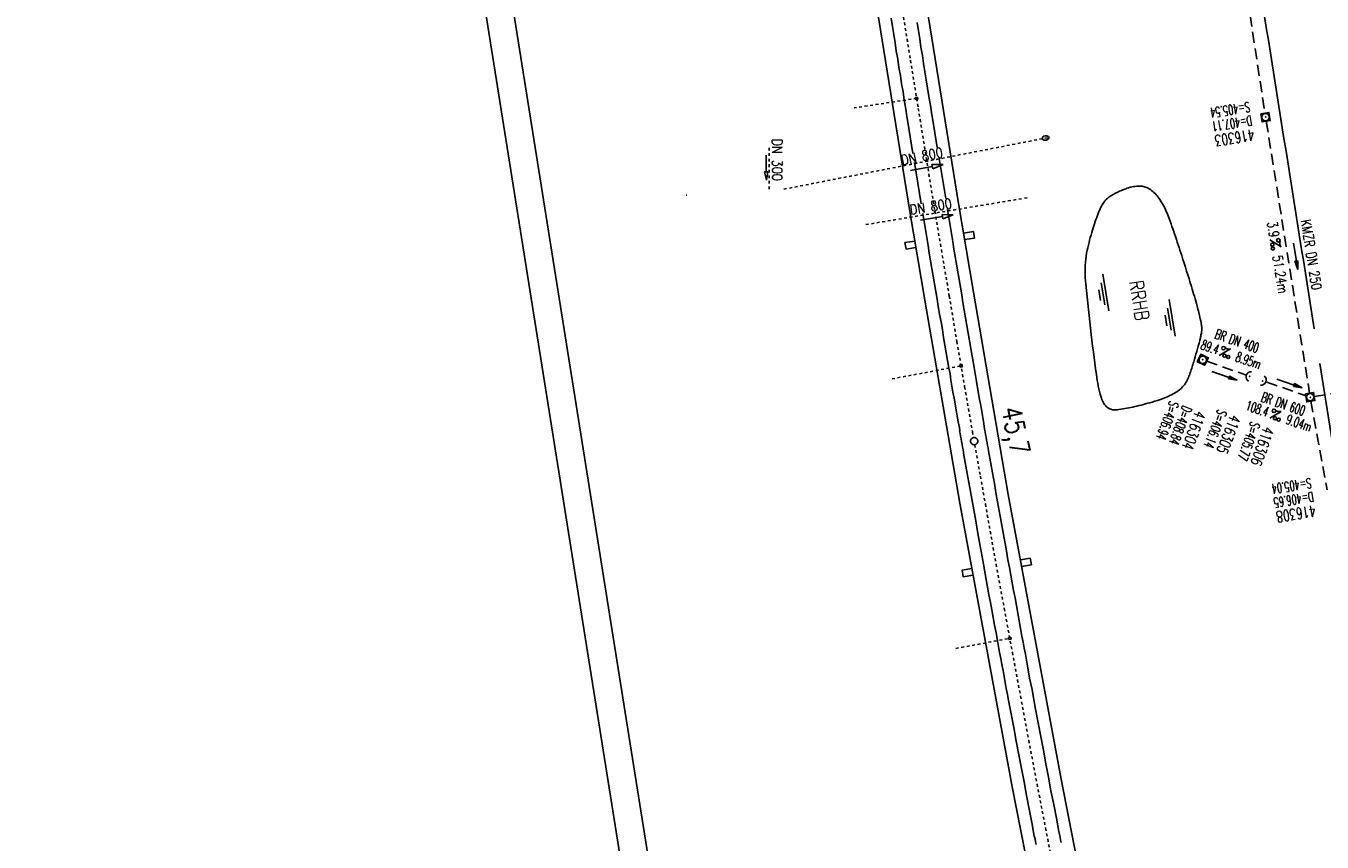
# Model space of a CAD drawing. Extents: x 447827 to 448299, y 438389 to 439851.
# Tile 12 of 21: x 447827 to 448061, y 439133 to 439281. Entities that reach past the tile are written whole.
import ezdxf
from ezdxf.enums import TextEntityAlignment as Align

# ---------------------------------------------------------------- set-up
doc = ezdxf.new("R2010")
doc.units = 0
doc.header["$LTSCALE"] = 2
doc.header["$MEASUREMENT"] = 0
for name, pattern in [('ACAD_ISO03W100', [0.5, 0.25, -0.25]), ('ACAD_ISO10W100W', [0.5, 0.25, -0.25]), ('AUSGEZOGEN', [0]), ('GESTRICH-X2', [1.5, 1, -0.5]), ('STRICHLINIEX2', [0.5, 0.25, -0.25]), ('STRICHPT-X3', [3, 1.5, -0.75, 0, -0.75])]:
    doc.linetypes.add(name, pattern=pattern)
doc.layers.get('0').update_dxf_attribs({"linetype": 'AUSGEZOGEN'})
for name, color, linetype in [('ACHSE', 250, 'STRICHPT-X3'), ('Bahnachse', 7, 'CONTINUOUS'), ('Durchlässe', 15, 'CONTINUOUS'), ('FBR', 8, 'CONTINUOUS'), ('Gleisachsen', 7, 'CONTINUOUS'), ('Ingenieurbauwerke', 15, 'CONTINUOUS'), ('KANAL', 7, 'GESTRICH-X2'), ('PFEIL', 7, 'CONTINUOUS'), ('Planeinteilung', 6, 'CONTINUOUS'), ('RAHMEN', 250, 'AUSGEZOGEN'), ('RRB', 4, 'AUSGEZOGEN'), ('SCHACHTNR', 6, 'CONTINUOUS'), ('SCHSYMBOL', 7, 'AUSGEZOGEN'), ('TEXTO', 4, 'CONTINUOUS'), ('TEXTU', 4, 'CONTINUOUS'), ('WEG-DURCHLÄSSE', 15, 'CONTINUOUS')]:
    doc.layers.add(name, color=color, linetype=linetype)
doc.styles.add('ROMANS', font='romans.shx', dxfattribs={"width": 0.8})

# ---------------------------------------------------------------- blocks, each defined once
blk = doc.blocks.new('20')
blk.add_lwpolyline([(-0.75, -0.75), (0.75, -0.75), (0.75, 0.75), (-0.75, 0.75)], close=True)
blk.add_circle((0, 0), 0.676)
blk.add_point((0, 0))
blk = doc.blocks.new('PROM')
blk.add_line((1.57, 1.82), (0.02, 0.02))
for centre, radius in [((0.32, 1.51), 0.317), ((0.94, 0.29), 0.283), ((1.64, 0.29), 0.283)]:
    blk.add_circle(centre, radius)
blk.add_arc((0.99, 2.68), 1.03, 239.1414, 303.3549)
blk = doc.blocks.new('PFEIL2')
at = {"color": 0}
for p, q in [((0.88, 0), (-2.4, -0.01)), ((0.88, -0.27), (0.88, 0.28)), ((0.88, 0.28), (2.43, 0.01)), ((0.91, 0.27), (0.88, 0.26)), ((0.97, 0.26), (0.88, 0.25)), ((1.02, 0.25), (0.88, 0.23)), ((1.07, 0.24), (0.88, 0.21)), ((1.13, 0.23), (0.88, 0.19)), ((1.18, 0.22), (0.88, 0.17)), ((1.24, 0.21), (0.88, 0.15)), ((1.29, 0.21), (0.88, 0.14)), ((1.34, 0.2), (0.88, 0.12)), ((1.4, 0.19), (0.88, 0.1)), ((1.45, 0.18), (0.88, 0.08)), ((1.51, 0.17), (0.88, 0.06)), ((1.56, 0.16), (0.88, 0.04)), ((1.61, 0.15), (0.88, 0.02)), ((1.67, 0.14), (0.88, 0.01)), ((1.72, 0.13), (0.88, -0.01)), ((1.78, 0.12), (0.88, -0.03)), ((1.83, 0.11), (0.88, -0.05)), ((1.88, 0.1), (0.88, -0.07)), ((1.94, 0.09), (0.88, -0.09)), ((2.05, 0.08), (0.88, -0.12)), ((1.99, 0.08), (0.88, -0.11)), ((2.1, 0.07), (0.88, -0.14)), ((2.15, 0.06), (0.88, -0.16)), ((2.21, 0.05), (0.88, -0.18)), ((2.26, 0.04), (0.88, -0.2)), ((2.32, 0.03), (0.88, -0.22)), ((2.37, 0.02), (0.88, -0.23)), ((2.42, 0.01), (0.88, -0.25)), ((2.43, 0.01), (0.88, -0.27))]:
    blk.add_line(p, q, dxfattribs=at)
blk = doc.blocks.new('42')
at = {"color": 0}
blk.add_arc((-0.02, -0.31), 0.91, 12.5363, 167.4637, dxfattribs=at)
blk.add_point((0, 0), dxfattribs=at)
blk = doc.blocks.new('WASSER2')
at = {"layer": 'TEXTU'}
for p, q in [((-3.34, 0.01), (3.36, 0.01)), ((-1.9, -0.54), (2.16, -0.54)), ((-0.7, -1.16), (1.24, -1.16))]:
    blk.add_line(p, q, dxfattribs=at)
blk = doc.blocks.new('ELIPPSE')
at = {"color": 0, "linetype": 'ByBlock'}
blk.add_circle((0, 0), 1, dxfattribs=at)
blk = doc.blocks.new('1135297')
blk.add_line((0, 0), (1135, 0))
at = {"layer": 'RAHMEN'}
blk.add_line((25, 5), (950, 5), dxfattribs=at)

msp = doc.modelspace()

# ---------------------------------------------------------------- linework, layer by layer
at = {"layer": 'ACHSE'}
msp.add_lwpolyline([(448051.41, 439387.64, -0.000001), (448067.12, 439288.88, -0.000002), (448074.98, 439239.5), (448098.55, 439091.36, 0.000001), (448108.37, 439029.64, -0.000001), (448118.19, 438967.92, -0.000001), (448122.12, 438943.23, 0.000002), (448126.05, 438918.54, 0.000007), (448128.02, 438906.19, -0.000017)], format="xyb", dxfattribs=at)
at = {"layer": 'Bahnachse', "linetype": 'ACAD_ISO10W100W'}
for p, q in [((447985.37, 439283.23), (447986.79, 439274.44)), ((447986.79, 439274.44), (447988.19, 439265.75)), ((447988.19, 439265.75), (447991.19, 439247.17)), ((447991.19, 439247.17), (447992.35, 439240.18)), ((447992.35, 439240.18), (447993.79, 439231.86)), ((447993.79, 439231.86), (447995.15, 439223.62)), ((447995.15, 439223.62), (447996.56, 439215.44)), ((447996.56, 439215.44), (447997.97, 439207.31)), ((447997.97, 439207.31), (447998.15, 439206.27)), ((447998.38, 439204.99), (447999.4, 439199.29)), ((447999.4, 439199.29), (448000.3, 439194.26)), ((448000.3, 439194.26), (448000.82, 439191.31)), ((448000.82, 439191.31), (448002.24, 439183.39)), ((448002.24, 439183.39), (448003.71, 439175.42)), ((448003.71, 439175.42), (448005.18, 439167.46)), ((448005.18, 439167.46), (448006.65, 439159.54)), ((448006.65, 439159.54), (448008.12, 439151.58)), ((448008.12, 439151.58), (448009.63, 439143.67)), ((448009.63, 439143.67), (448011.16, 439135.71)), ((448011.16, 439135.71), (448012.73, 439127.77))]:
    msp.add_line(p, q, dxfattribs=at)
at = {"layer": 'Bahnachse', "linetype": 'Continuous'}
msp.add_ellipse((447998.27, 439205.63), major_axis=(-0.46, 0.46), ratio=1, start_param=2.557664, end_param=8.840849, dxfattribs=at)
at = {"layer": 'Durchlässe', "linetype": 'STRICHLINIEX2'}
for p, q in [((447963.94, 439251.16), (448011.76, 439260.5)), ((448007.83, 439249.6), (447978.24, 439244.67))]:
    msp.add_line(p, q, dxfattribs=at)
at = {"layer": 'Durchlässe', "linetype": 'Continuous'}
for p, q in [((447986.79, 439254.51), (447990.72, 439255.25)), ((447990.65, 439255.64), (447990.79, 439254.85)), ((447992.69, 439255.61), (447990.65, 439255.64)), ((447990.79, 439254.85), (447992.69, 439255.61)), ((447992.48, 439246.59), (447992.61, 439245.8)), ((447994.51, 439246.52), (447992.48, 439246.59)), ((447988.6, 439245.53), (447992.54, 439246.19)), ((447992.61, 439245.8), (447994.51, 439246.52))]:
    msp.add_line(p, q, dxfattribs=at)
msp.add_ellipse((447946.88, 439247.11), major_axis=(-2.12, 2.12), ratio=1, start_param=-0.625468, end_param=-0.592376, dxfattribs=at)
msp.add_ellipse((447946.88, 439247.11), major_axis=(-2.12, 2.12), ratio=1, start_param=-0.625468, end_param=-0.592376, dxfattribs=at)
at = {"layer": 'FBR'}
for points in [[(448087.98, 439145.1), (448096.58, 439091.05), (448106.4, 439029.33), (448116.22, 438967.6, -0.000001), (448120.15, 438942.91, 0.000002), (448124.08, 438918.22, 0.000007), (448126.04, 438905.88, -0.000017)], [(448034.37, 439384.93), (448050.09, 439286.17, -0.000002), (448057.94, 439236.79), (448059.67, 439225.95)]]:
    msp.add_lwpolyline(points, format="xyb", dxfattribs=at)
msp.add_lwpolyline([(448060.67, 439219.63), (448081.52, 439088.65), (448084.45, 439070.2)], dxfattribs=at)
at = {"layer": 'Gleisachsen', "linetype": 'Continuous'}
for p, q in [((447983.3, 439282.05), (447983.51, 439280.56)), ((447983.51, 439280.56), (447983.78, 439279.08)), ((447987.96, 439281.25), (447988.23, 439279.78)), ((447988.23, 439279.78), (447988.44, 439278.29)), ((447983.78, 439279.08), (447983.99, 439277.6)), ((447983.99, 439277.6), (447984.21, 439276.11)), ((447988.44, 439278.29), (447988.65, 439276.81)), ((447984.21, 439276.11), (447984.47, 439274.64)), ((447984.47, 439274.64), (447984.68, 439273.15)), ((447988.65, 439276.81), (447988.92, 439275.33)), ((447988.92, 439275.33), (447989.13, 439273.84)), ((447984.68, 439273.15), (447984.95, 439271.67)), ((447989.13, 439273.84), (447989.4, 439272.37)), ((447989.4, 439272.37), (447989.61, 439270.88)), ((447984.95, 439271.67), (447985.16, 439270.19)), ((447985.16, 439270.19), (447985.43, 439268.71)), ((447989.61, 439270.88), (447989.87, 439269.4)), ((447985.43, 439268.71), (447985.64, 439267.23)), ((447989.87, 439269.4), (447990.09, 439267.92)), ((447990.09, 439267.92), (447990.26, 439266.93)), ((447985.64, 439267.23), (447985.82, 439266.24)), ((447985.82, 439266.24), (447985.99, 439265.26)), ((447985.99, 439265.26), (447986.12, 439264.26)), ((447990.26, 439266.93), (447990.44, 439265.95)), ((447990.44, 439265.95), (447990.57, 439264.96)), ((447986.12, 439264.26), (447986.3, 439263.28)), ((447986.3, 439263.28), (447987.23, 439257.6)), ((447990.57, 439264.96), (447990.74, 439263.97)), ((447990.74, 439263.97), (447991.61, 439258.7)), ((447987.5, 439255.99), (447988.73, 439248.52)), ((447991.94, 439256.68), (447993.15, 439249.44)), ((447989.02, 439246.77), (447989.97, 439240.98)), ((447993.46, 439247.51), (447994.41, 439241.72)), ((447989.97, 439240.98), (447990.17, 439239.59)), ((447990.17, 439239.59), (447990.42, 439238.21)), ((447994.41, 439241.72), (447994.61, 439240.33)), ((447994.61, 439240.33), (447994.85, 439238.96)), ((447990.42, 439238.21), (447990.66, 439236.84)), ((447994.85, 439238.96), (447995.1, 439237.58)), ((447995.1, 439237.58), (447995.3, 439236.19)), ((447990.66, 439236.84), (447990.86, 439235.45)), ((447990.86, 439235.45), (447991.1, 439234.07)), ((447995.3, 439236.19), (447995.54, 439234.81)), ((447991.1, 439234.07), (447991.35, 439232.69)), ((447991.35, 439232.69), (447991.6, 439231.31)), ((447995.54, 439234.81), (447995.79, 439233.43)), ((447995.79, 439233.43), (447996.04, 439232.06)), ((447991.6, 439231.31), (447991.79, 439229.93)), ((447996.04, 439232.06), (447996.23, 439230.67)), ((447996.23, 439230.67), (447996.48, 439229.29)), ((447991.79, 439229.93), (447992.04, 439228.55)), ((447992.04, 439228.55), (447992.29, 439227.17)), ((447996.48, 439229.29), (447996.72, 439227.91)), ((447996.72, 439227.91), (447996.97, 439226.53)), ((447992.29, 439227.17), (447992.53, 439225.79)), ((447992.53, 439225.79), (447992.74, 439224.36)), ((447996.97, 439226.53), (447997.17, 439225.15)), ((447992.74, 439224.36), (447992.98, 439222.98)), ((447997.17, 439225.15), (447997.41, 439223.77)), ((447997.41, 439223.77), (447997.66, 439222.39)), ((447992.98, 439222.98), (447993.23, 439221.6)), ((447993.23, 439221.6), (447993.48, 439220.22)), ((447997.66, 439222.39), (447997.91, 439221.01)), ((447997.91, 439221.01), (447998.15, 439219.63)), ((447993.48, 439220.22), (447993.72, 439218.84)), ((447993.72, 439218.84), (447993.92, 439217.76)), ((447998.15, 439219.63), (447998.35, 439218.55)), ((447998.35, 439218.55), (447998.49, 439217.46)), ((447993.92, 439217.76), (447994.06, 439216.67)), ((447994.06, 439216.67), (447994.25, 439215.59)), ((447998.49, 439217.46), (447998.68, 439216.38)), ((447998.68, 439216.38), (447998.88, 439215.29)), ((447994.25, 439215.59), (447994.45, 439214.5)), ((447994.45, 439214.5), (447994.64, 439213.42)), ((447998.88, 439215.29), (447999.07, 439214.21)), ((447999.07, 439214.21), (447999.26, 439213.13)), ((447994.64, 439213.42), (447994.83, 439212.34)), ((447994.83, 439212.34), (447995.03, 439211.25)), ((447999.26, 439213.13), (447999.46, 439212.05)), ((447999.46, 439212.05), (447999.65, 439210.96)), ((447995.03, 439211.25), (447995.22, 439210.17)), ((447995.22, 439210.17), (447995.41, 439209.09)), ((447999.65, 439210.96), (447999.84, 439209.88)), ((447999.84, 439209.88), (448000.04, 439208.8)), ((447995.41, 439209.09), (447995.61, 439208.01)), ((447995.61, 439208.01), (447995.69, 439207.51)), ((447995.65, 439207.5), (447995.73, 439207.01)), ((447995.73, 439207.01), (447995.82, 439206.52)), ((448000.04, 439208.8), (448000.08, 439208.3)), ((448000.08, 439208.3), (448000.16, 439207.8)), ((448000.16, 439207.8), (448000.25, 439207.31)), ((448000.25, 439207.31), (448000.34, 439206.82)), ((448000.34, 439206.82), (448000.43, 439206.33)), ((447995.82, 439206.52), (447995.91, 439206.03)), ((447995.91, 439206.03), (447996, 439205.54)), ((447996, 439205.54), (447996.08, 439205.04)), ((447996.08, 439205.04), (447996.17, 439204.55)), ((447996.17, 439204.55), (447996.26, 439204.06)), ((448000.43, 439206.33), (448000.51, 439205.83)), ((448000.51, 439205.83), (448000.6, 439205.34)), ((448000.6, 439205.34), (448000.69, 439204.85)), ((448000.69, 439204.85), (448000.78, 439204.36)), ((447996.26, 439204.06), (447996.35, 439203.57)), ((447996.35, 439203.57), (447996.44, 439203.07)), ((447996.44, 439203.07), (447996.79, 439201.11)), ((448000.78, 439204.36), (448000.87, 439203.87)), ((448000.87, 439203.87), (448001.22, 439201.9)), ((447996.79, 439201.11), (447997.14, 439199.14)), ((448001.22, 439201.9), (448001.57, 439199.93)), ((448001.57, 439199.93), (448001.92, 439197.96)), ((447997.14, 439199.14), (447997.49, 439197.17)), ((448001.92, 439197.96), (448002.27, 439195.99)), ((447997.49, 439197.17), (447997.84, 439195.2)), ((447997.84, 439195.2), (447998.19, 439193.23)), ((448002.27, 439195.99), (448002.62, 439194.02)), ((447998.19, 439193.23), (447998.55, 439191.26)), ((448002.62, 439194.02), (448002.98, 439192.05)), ((447998.55, 439191.26), (447998.9, 439189.29)), ((448002.98, 439192.05), (448003.33, 439190.08)), ((447998.9, 439189.29), (447999.25, 439187.32)), ((448003.33, 439190.08), (448003.68, 439188.12)), ((448003.68, 439188.12), (448004.03, 439186.15)), ((447999.25, 439187.32), (447999.6, 439185.36)), ((448004.03, 439186.15), (448004.38, 439184.18)), ((447999.6, 439185.36), (447999.95, 439183.39)), ((447999.95, 439183.39), (448000.2, 439182.01)), ((448004.38, 439184.18), (448004.63, 439182.8)), ((448000.2, 439182.01), (448000.44, 439180.63)), ((448004.63, 439182.8), (448004.87, 439181.42)), ((448004.87, 439181.42), (448005.12, 439180.04)), ((448000.44, 439180.63), (448000.69, 439179.25)), ((448000.69, 439179.25), (448000.94, 439177.87)), ((448005.12, 439180.04), (448005.37, 439178.66)), ((448000.94, 439177.87), (448001.23, 439176.5)), ((448001.23, 439176.5), (448001.48, 439175.13)), ((448005.37, 439178.66), (448005.66, 439177.3)), ((448005.66, 439177.3), (448005.91, 439175.92)), ((448001.48, 439175.13), (448001.72, 439173.75)), ((448005.91, 439175.92), (448006.15, 439174.54)), ((448006.15, 439174.54), (448006.4, 439173.16)), ((448001.72, 439173.75), (448001.97, 439172.37)), ((448001.97, 439172.37), (448002.22, 439170.99)), ((448006.4, 439173.16), (448006.65, 439171.78)), ((448006.65, 439171.78), (448006.89, 439170.4)), ((448002.22, 439170.99), (448002.46, 439169.61)), ((448002.46, 439169.61), (448002.66, 439168.53)), ((448006.89, 439170.4), (448007.09, 439169.32)), ((448002.66, 439168.53), (448002.85, 439167.45)), ((448002.85, 439167.45), (448003.09, 439166.37)), ((448007.09, 439169.32), (448007.28, 439168.24)), ((448007.28, 439168.24), (448007.52, 439167.16)), ((448007.52, 439167.16), (448007.71, 439166.08)), ((448003.09, 439166.37), (448003.28, 439165.29)), ((448003.28, 439165.29), (448003.48, 439164.21)), ((448007.71, 439166.08), (448007.91, 439165)), ((448007.91, 439165), (448008.1, 439163.92)), ((448003.48, 439164.21), (448003.67, 439163.12)), ((448003.67, 439163.12), (448003.86, 439162.04)), ((448008.1, 439163.92), (448008.29, 439162.83)), ((448008.29, 439162.83), (448008.48, 439161.8)), ((448003.86, 439162.04), (448004.06, 439160.96)), ((448004.06, 439160.96), (448004.3, 439159.88)), ((448008.48, 439161.8), (448008.72, 439160.73)), ((448008.72, 439160.73), (448008.92, 439159.64)), ((448004.3, 439159.88), (448004.49, 439158.8)), ((448004.49, 439158.8), (448004.93, 439156.34)), ((448008.92, 439159.64), (448009.35, 439157.18)), ((448004.93, 439156.34), (448005.42, 439153.89)), ((448009.35, 439157.18), (448009.84, 439154.73)), ((448005.42, 439153.89), (448005.86, 439151.43)), ((448009.84, 439154.73), (448010.28, 439152.27)), ((448005.86, 439151.43), (448006.35, 439148.98)), ((448010.28, 439152.27), (448010.77, 439149.82)), ((448006.35, 439148.98), (448006.79, 439146.51)), ((448010.77, 439149.82), (448011.21, 439147.35)), ((448006.79, 439146.51), (448007.28, 439144.06)), ((448011.21, 439147.35), (448011.7, 439144.9)), ((448007.28, 439144.06), (448007.72, 439141.6)), ((448011.7, 439144.9), (448012.14, 439142.44)), ((448007.72, 439141.6), (448008.21, 439139.15)), ((448012.14, 439142.44), (448012.63, 439139.99)), ((448008.21, 439139.15), (448008.7, 439136.7)), ((448012.63, 439139.99), (448013.12, 439137.54)), ((448008.7, 439136.7), (448009.13, 439134.24)), ((448013.12, 439137.54), (448013.56, 439135.08)), ((448013.56, 439135.08), (448013.69, 439134.59)), ((448013.69, 439134.59), (448013.78, 439134.1)), ((448009.13, 439134.24), (448009.27, 439133.75)), ((448009.27, 439133.75), (448009.36, 439133.26)), ((448009.36, 439133.26), (448009.45, 439132.77)), ((448013.78, 439134.1), (448013.87, 439133.61)), ((448013.87, 439133.61), (448013.96, 439133.12))]:
    msp.add_line(p, q, dxfattribs=at)
at = {"layer": 'Ingenieurbauwerke', "linetype": 'Continuous'}
for p, q in [((447979.53, 439291.53), (447986.68, 439247.11)), ((447988.33, 439292.9), (447995.47, 439248.55)), ((447987.67, 439267.71), (447988.07, 439267.78)), ((447987.67, 439267.71), (447987.74, 439267.32)), ((447988.07, 439267.78), (447988.13, 439267.39)), ((447987.74, 439267.32), (447988.13, 439267.39)), ((447986.68, 439247.11), (447989.36, 439231.07)), ((447995.47, 439248.55), (447998.13, 439232.55)), ((447998.13, 439243.51), (447996.35, 439243.22)), ((447998.33, 439242.33), (447996.55, 439242.04)), ((447998.13, 439243.51), (447998.33, 439242.33)), ((447987.57, 439241.78), (447985.79, 439241.49)), ((447985.79, 439241.49), (447985.99, 439240.31)), ((447987.76, 439240.59), (447985.99, 439240.31)), ((447998.13, 439232.55), (448004.43, 439196.01)), ((447989.36, 439231.07), (447995.67, 439194.44)), ((447995.68, 439219.39), (447996.07, 439219.47)), ((447995.68, 439219.39), (447995.75, 439219)), ((447995.75, 439219), (447996.14, 439219.07)), ((447996.07, 439219.47), (447996.14, 439219.07)), ((448004.43, 439196.01), (448013.95, 439144.54)), ((447995.67, 439194.44), (448005.21, 439142.87)), ((448008.4, 439184.47), (448006.62, 439184.16)), ((448008.4, 439184.47), (448008.6, 439183.29)), ((447997.86, 439182.62), (447996.08, 439182.31)), ((447996.08, 439182.31), (447996.29, 439181.13)), ((447998.06, 439181.43), (447996.29, 439181.13)), ((448008.6, 439183.29), (448006.83, 439182.98)), ((448004.48, 439170.17), (448004.87, 439170.24)), ((448004.48, 439170.17), (448004.55, 439169.78)), ((448004.55, 439169.78), (448004.95, 439169.85)), ((448004.87, 439170.24), (448004.95, 439169.85)), ((448013.95, 439144.54), (448021.73, 439105.2)), ((448005.21, 439142.87), (448013, 439103.45))]:
    msp.add_line(p, q, dxfattribs=at)
at = {"layer": 'Ingenieurbauwerke', "linetype": 'ACAD_ISO03W100'}
for p, q in [((447987.9, 439267.55), (447976.6, 439265.83)), ((447983.47, 439216.88), (447995.91, 439219.23)), ((447994.97, 439168.17), (448004.71, 439170.01))]:
    msp.add_line(p, q, dxfattribs=at)
at = {"layer": 'KANAL'}
for p, q in [((448043.59, 439312.19), (448050.75, 439264.91)), ((448051, 439263.44), (448058.81, 439214.31)), ((448040.25, 439220.06), (448047.28, 439217.59)), ((448059.66, 439213.69), (448103.06, 439220.47)), ((448051.09, 439216.28), (448058.22, 439213.81)), ((448059.06, 439212.84), (448061.97, 439196.81))]:
    msp.add_line(p, q, dxfattribs=at)
at = {"layer": 'RRB', "flags": 128}
msp.add_lwpolyline([(448019.63, 439243.76, 0.019471), (448018.68, 439240.12, 0.033943), (448018.36, 439237.98, 0.011015), (448018.31, 439237.13, 0.012026), (448018.3, 439236.35, 0.02144), (448018.42, 439234, 0.005493), (448019.41, 439224.89, 0.005813), (448020.49, 439216.61, 0.023294), (448020.88, 439214.57, 0.01587), (448021, 439214.12, 0.009667), (448021.24, 439213.39, 0.056439), (448021.7, 439212.44, 0.067793), (448022.27, 439211.76, 0.085805), (448022.77, 439211.44, 0.079068), (448023.4, 439211.29, 0.057183), (448024.41, 439211.32, 0.019778), (448027.27, 439211.87, 0.013058), (448030.39, 439212.68, 0.020037), (448032.38, 439213.34, 0.043688), (448034.75, 439214.48, 0.07688), (448035.9, 439215.43, 0.017834), (448036.34, 439215.96, 0.039776), (448036.51, 439216.21, 0.022207), (448036.95, 439217.12, 0.023436), (448037.29, 439218.02, 0.002705), (448037.62, 439219.05, 0.003125), (448037.9, 439219.95, 0.003735), (448038.45, 439221.81, 0.003502), (448039, 439223.8, 0.012353), (448039.14, 439224.4, 0.010364), (448039.29, 439225.13, 0.061745), (448039.34, 439226.11, 0.036646), (448039.09, 439227.75, 0.012052), (448038.52, 439230.04, 0.00781), (448037.5, 439233.54, 0.002464), (448035.73, 439239.17, 0.003551), (448034.45, 439243.06, 0.005606), (448033.81, 439244.89, 0.005282), (448033.09, 439246.82, 0.035447), (448032.51, 439248.07, 0.025628), (448031.5, 439249.68, 0.050341), (448030.72, 439250.58, 0.055978), (448029.86, 439251.23, 0.063895), (448029.01, 439251.59, 0.069117), (448028.17, 439251.71, 0.043437), (448027.05, 439251.62, 0.039642), (448025.85, 439251.31, 0.015569), (448025.08, 439251.02, 0.012953), (448024.18, 439250.62, 0.043378), (448022.59, 439249.69, 0.074537), (448021.81, 439248.94, 0.043061), (448021.27, 439248.1, 0.029154), (448020.66, 439246.75, 0.009297), (448020.13, 439245.3, 0.008911)], format="xyb", close=True, dxfattribs=at)
at = {"layer": 'WEG-DURCHLÄSSE', "linetype": 'STRICHLINIEX2'}
msp.add_line((447961.26, 439258.65), (447961.29, 439251.06), dxfattribs=at)
at = {"layer": 'WEG-DURCHLÄSSE', "linetype": 'Continuous'}
for p, q in [((447960.73, 439257.28), (447960.76, 439254.28)), ((447960.46, 439254.28), (447960.77, 439252.78)), ((447960.76, 439254.28), (447960.46, 439254.28)), ((447961.06, 439254.28), (447960.76, 439254.28)), ((447960.77, 439252.78), (447961.06, 439254.28))]:
    msp.add_line(p, q, dxfattribs=at)

# ---------------------------------------------------------------- block references
at = {"layer": 'Durchlässe', "linetype": 'Continuous', "xscale": 0.4000079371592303, "yscale": 0.599973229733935, "zscale": 0.0009999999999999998, "rotation": 281.5433552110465}
msp.add_blockref('ELIPPSE', (448011.17, 439260.39), dxfattribs=at)
at = {"layer": 'PFEIL'}
for p, rotation in [((448056.29, 439239.04), 279.0533000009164), ((448043.46, 439217.42), 340.6840000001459), ((448055.18, 439216.05), 341.0119999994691)]:
    msp.add_blockref('PFEIL2', p, dxfattribs=dict(at, rotation=rotation))
at = {"layer": 'Planeinteilung', "linetype": 'Continuous', "rotation": 279.041149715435}
msp.add_blockref('1135297', (447827.12, 439804.72), dxfattribs=at)
at = {"layer": 'RRB', "rotation": 279.0863470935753}
for p in [(448022.03, 439232.47), (448034.02, 439227.89)]:
    msp.add_blockref('WASSER2', p, dxfattribs=at)
at = {"layer": 'SCHSYMBOL'}
for name, p, rotation in [('20', (448050.87, 439264.17), 279.0410999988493), ('20', (448039.54, 439220.32), 335.4780533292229), ('42', (448047.98, 439217.36), 72.69225540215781), ('42', (448050.38, 439216.51), 246.706417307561), ('20', (448058.93, 439213.57), 279.0410999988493)]:
    msp.add_blockref(name, p, dxfattribs=dict(at, rotation=rotation))
at = {"layer": 'TEXTU'}
for p, rotation in [((448051.65, 439242), 279.0533000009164), ((448042.47, 439221.1), 340.6840000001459), ((448051.6, 439209.78), 341.0119999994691)]:
    msp.add_blockref('PROM', p, dxfattribs=dict(at, rotation=rotation))

# ---------------------------------------------------------------- texts
at = {"layer": 'Bahnachse', "linetype": 'Continuous', "style": 'ROMANS', "oblique": 0, "width": 0.8334}
msp.add_text('45,7', height=3.5, rotation=281.5434, dxfattribs=at).set_placement((448003.2, 439211.49))
at = {"layer": 'Durchlässe', "linetype": 'Continuous', "style": 'ROMANS', "oblique": 360, "width": 0.8334}
for rotation, p in [(11.0016, (447985.26, 439255.49)), (9.0016, (447986.8, 439246.52))]:
    msp.add_text('DN 800', height=1.8, rotation=rotation, dxfattribs=at).set_placement(p)
at = {"layer": 'RRB', "style": 'ROMANS', "width": 0.8}
msp.add_text('RRHB', height=2.5, rotation=279.0412, dxfattribs=at).set_placement((448026.27, 439234.42))
at = {"layer": 'SCHACHTNR', "style": 'ROMANS'}
for s, height, rotation, width, p in [('S=405.54', 1.8, 189.0411, 0.6, (448047.91, 439266.94)), ('D=407.11', 1.8, 189.0411, 0.6, (448048.28, 439264.47)), ('416303', 2, 189.0411, 0.7, (448048.69, 439262)), ('S=406.94', 1.8, 249.5776, 0.6, (448033.58, 439213.02)), ('D=408.84', 1.8, 249.5776, 0.6, (448035.93, 439212.16)), ('416304', 2, 249.5776, 0.7, (448038.27, 439211.27)), ('S=406.14', 1.8, 248.4404, 0.6, (448042.31, 439211.49)), ('416305', 2, 248.4404, 0.7, (448044.62, 439210.56)), ('S=405.77', 1.8, 249.9207, 0.6, (448048.25, 439209.29)), ('416306', 2, 249.9207, 0.7, (448050.59, 439208.42)), ('S=405.04', 1.8, 189.0411, 0.6, (448058.99, 439198.98)), ('D=406.65', 1.8, 189.0411, 0.6, (448059.4, 439196.51)), ('416308', 2, 189.0411, 0.7, (448059.78, 439194.04))]:
    msp.add_text(s, height=height, rotation=rotation, dxfattribs=dict(at, width=width)).set_placement(p)
at = {"layer": 'TEXTO', "style": 'ROMANS'}
for s, rotation, width, p in [('KMZR DN 250', 279.0533, 0.75, (448058.24, 439239.17)), ('BR DN 400', 340.684, 0.6, (448045.43, 439222.88)), ('BR DN 600', 341.012, 0.6, (448053.79, 439211.49))]:
    msp.add_text(s, height=1.8, rotation=rotation, dxfattribs=dict(at, width=width)).set_placement(p, align=Align.CENTER)
at = {"layer": 'TEXTU', "style": 'ROMANS'}
for s, rotation, width, p in [('3.9', 279.0533, 0.75, (448051.15, 439245.18)), ('51.24m', 279.0533, 0.75, (448052.12, 439239.05)), ('89.4', 340.684, 0.6, (448039.02, 439222.3)), ('8.95m', 340.684, 0.6, (448045.3, 439220.11)), ('108.4', 341.012, 0.6, (448047.11, 439211.33)), ('9.04m', 341.012, 0.6, (448054.43, 439208.8))]:
    msp.add_text(s, height=1.8, rotation=rotation, dxfattribs=dict(at, width=width)).set_placement(p)
at = {"layer": 'WEG-DURCHLÄSSE', "linetype": 'Continuous', "style": 'ROMANS', "oblique": 360, "width": 0.8334}
msp.add_text('DN 300', height=1.8, rotation=270.0016, dxfattribs=at).set_placement((447961.83, 439260.28))

doc.saveas('drawing.dxf')
